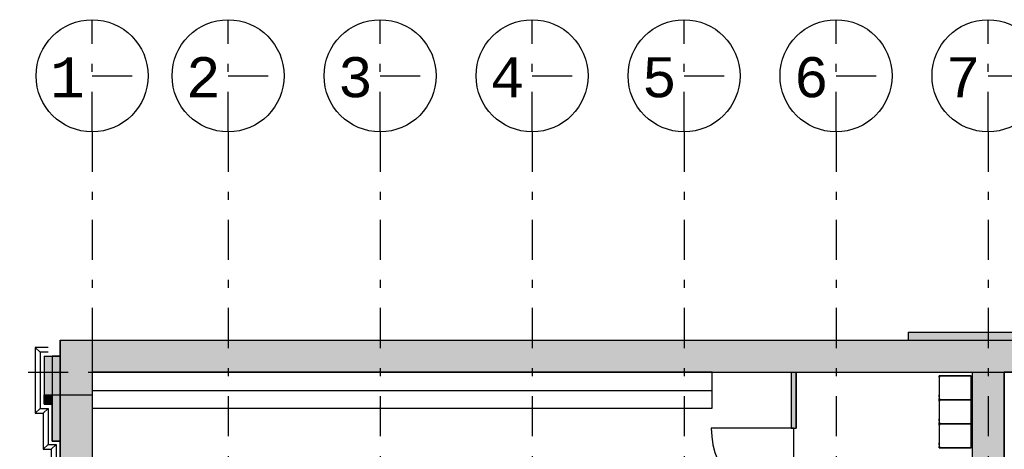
# Model space of a CAD drawing. Extents: x 2 to 87, y -108 to 11.
# Tile 235 of 256: x 9.62 to 21.93, y -11.27 to -5.91. Entities that reach past the tile are written whole.
import ezdxf

# ---------------------------------------------------------------- set-up
doc = ezdxf.new("R2010")
doc.units = 0
doc.header["$MEASUREMENT"] = 0
doc.linetypes.add('DASHDOT', pattern=[1, 0.5, -0.25, 0, -0.25])
for name, color, linetype in [('15', 7, 'CONTINUOUS'), ('16', 7, 'CONTINUOUS'), ('19', 7, 'CONTINUOUS'), ('2', 7, 'CONTINUOUS'), ('25', 7, 'CONTINUOUS'), ('5', 7, 'CONTINUOUS'), ('6', 7, 'CONTINUOUS')]:
    doc.layers.add(name, color=color, linetype=linetype)
doc.styles.add('MONOTXT', font='MONOTXT', dxfattribs={"height": 0.2})

# ---------------------------------------------------------------- blocks, each defined once
blk = doc.blocks.new('*N153')
at = {"layer": '25', "color": 62, "linetype": 'Continuous'}
for p, q in [((10.0276, -10.1099), (10.1276, -10.1099)), ((10.0276, -10.1099), (10.0276, -10.5941)), ((10.1276, -10.1099), (10.1276, -10.5941)), ((10.0276, -10.5941), (10.1276, -10.5941))]:
    blk.add_line(p, q, dxfattribs=at)
for points in [[(10.0276, -10.1099), (10.0276, -10.1099), (10.1276, -10.1099)], [(10.0276, -10.1099), (10.0276, -10.5941), (10.1276, -10.5941)], [(10.0276, -10.1099), (10.1276, -10.1099), (10.1276, -10.5941)], [(10.0276, -10.5941), (10.0276, -10.5941), (10.1276, -10.5941)]]:
    blk.add_solid(points, dxfattribs=at)
blk = doc.blocks.new('*N154')
at = {"layer": '25', "color": 62, "linetype": 'Continuous'}
for p, q in [((10.0276, -10.5941), (10.1276, -10.5941)), ((10.0276, -10.5941), (10.0276, -11.0015)), ((10.1276, -10.5941), (10.1276, -11.0015)), ((10.0276, -11.0015), (10.0276, -11.171)), ((10.1276, -11.0015), (10.1276, -11.171)), ((10.0276, -11.171), (10.1276, -11.171))]:
    blk.add_line(p, q, dxfattribs=at)
for points in [[(10.0276, -10.5941), (10.0276, -10.5941), (10.1276, -10.5941)], [(10.0276, -10.5941), (10.0276, -11.0015), (10.1276, -11.0015)], [(10.0276, -10.5941), (10.1276, -10.5941), (10.1276, -11.0015)], [(10.0276, -11.0015), (10.0276, -11.171), (10.1276, -11.171)], [(10.0276, -11.0015), (10.1276, -11.0015), (10.1276, -11.171)], [(10.0276, -11.171), (10.0276, -11.171), (10.1276, -11.171)]]:
    blk.add_solid(points, dxfattribs=at)
blk = doc.blocks.new('*N155')
at = {"layer": '25', "color": 62, "linetype": 'Continuous'}
for p, q in [((9.9276, -10.11), (10.0276, -10.11)), ((9.9276, -10.11), (9.9276, -10.5941)), ((10.0276, -10.11), (10.0276, -10.5941)), ((9.9276, -10.5941), (10.0276, -10.5941))]:
    blk.add_line(p, q, dxfattribs=at)
for points in [[(9.9276, -10.11), (9.9276, -10.11), (10.0276, -10.11)], [(9.9276, -10.11), (9.9276, -10.5941), (10.0276, -10.5941)], [(9.9276, -10.11), (10.0276, -10.11), (10.0276, -10.5941)], [(9.9276, -10.5941), (9.9276, -10.5941), (10.0276, -10.5941)]]:
    blk.add_solid(points, dxfattribs=at)
blk = doc.blocks.new('*N156')
at = {"layer": '25', "color": 62, "linetype": 'Continuous'}
for p, q in [((9.9276, -10.5941), (10.0276, -10.5941)), ((9.9276, -10.5941), (9.9276, -10.71)), ((10.0276, -10.5941), (10.0276, -10.71)), ((9.9276, -10.71), (10.0276, -10.71))]:
    blk.add_line(p, q, dxfattribs=at)
for points in [[(9.9276, -10.5941), (9.9276, -10.5941), (10.0276, -10.5941)], [(9.9276, -10.5941), (9.9276, -10.71), (10.0276, -10.71)], [(9.9276, -10.5941), (10.0276, -10.5941), (10.0276, -10.71)], [(9.9276, -10.71), (9.9276, -10.71), (10.0276, -10.71)]]:
    blk.add_solid(points, dxfattribs=at)
blk = doc.blocks.new('*N523')
at = {"layer": '19', "color": 62, "linetype": 'Continuous'}
for p, q in [((20.7276, -9.8075), (22.7276, -9.8075)), ((20.7276, -9.8075), (20.7276, -9.9075)), ((22.7276, -9.8075), (22.7276, -9.9075)), ((20.7276, -9.9075), (22.7276, -9.9075))]:
    blk.add_line(p, q, dxfattribs=at)
for points in [[(20.7276, -9.8075), (20.7276, -9.8075), (22.7276, -9.8075)], [(20.7276, -9.8075), (20.7276, -9.9075), (22.7276, -9.9075)], [(20.7276, -9.8075), (22.7276, -9.8075), (22.7276, -9.9075)], [(20.7276, -9.9075), (20.7276, -9.9075), (22.7276, -9.9075)]]:
    blk.add_solid(points, dxfattribs=at)
blk = doc.blocks.new('*N524')
at = {"layer": '19', "color": 62, "linetype": 'Continuous'}
for p, q in [((20.7276, -9.8075), (22.7276, -9.8075)), ((20.7276, -9.8075), (20.7276, -9.9075)), ((22.7276, -9.8075), (22.7276, -9.9075)), ((20.7276, -9.9075), (22.7276, -9.9075))]:
    blk.add_line(p, q, dxfattribs=at)
for points in [[(20.7276, -9.8075), (20.7276, -9.8075), (22.7276, -9.8075)], [(20.7276, -9.8075), (20.7276, -9.9075), (22.7276, -9.9075)], [(20.7276, -9.8075), (22.7276, -9.8075), (22.7276, -9.9075)], [(20.7276, -9.9075), (20.7276, -9.9075), (22.7276, -9.9075)]]:
    blk.add_solid(points, dxfattribs=at)

msp = doc.modelspace()

# ---------------------------------------------------------------- linework, layer by layer
at = {"layer": '15', "color": 62, "linetype": 'Continuous'}
for p, q in [((18.2776, -10.3075), (10.5276, -10.3075)), ((10.5276, -10.3075), (10.5276, -10.5378)), ((18.2776, -10.5378), (18.2776, -10.3075)), ((10.5276, -10.5378), (18.2776, -10.5378)), ((18.2776, -10.7575), (18.2776, -10.5378)), ((10.5276, -10.7575), (18.2776, -10.7575))]:
    msp.add_line(p, q, dxfattribs=at)
at = {"layer": '16', "color": 62, "linetype": 'Continuous'}
for p, q in [((21.1176, -10.3544), (21.1176, -10.6528)), ((21.5168, -10.3536), (21.1184, -10.3536)), ((21.1184, -10.3707), (21.1184, -10.3544)), ((21.1184, -10.3544), (21.5168, -10.3544)), ((21.1192, -10.3707), (21.1184, -10.3707)), ((21.1192, -10.356), (21.1192, -10.3707)), ((21.5152, -10.3552), (21.12, -10.3552)), ((21.516, -10.6512), (21.516, -10.356)), ((21.5168, -10.3544), (21.5168, -10.6528)), ((21.5176, -10.6528), (21.5176, -10.3544)), ((21.1166, -10.6148), (21.1166, -10.5958)), ((21.1171, -10.6178), (21.1171, -10.5928)), ((21.1176, -10.6544), (21.1176, -10.9528)), ((21.1184, -10.6528), (21.1184, -10.6365)), ((21.1184, -10.6365), (21.1192, -10.6365)), ((21.5168, -10.6528), (21.1184, -10.6528)), ((21.5168, -10.6536), (21.1184, -10.6536)), ((21.1184, -10.6536), (21.5168, -10.6536)), ((21.1184, -10.6707), (21.1184, -10.6544)), ((21.1184, -10.6544), (21.5168, -10.6544)), ((21.1192, -10.6707), (21.1184, -10.6707)), ((21.1192, -10.6365), (21.1192, -10.6512)), ((21.1192, -10.656), (21.1192, -10.6707)), ((21.12, -10.652), (21.5152, -10.652)), ((21.5152, -10.6552), (21.12, -10.6552)), ((21.516, -10.9512), (21.516, -10.656)), ((21.5168, -10.6544), (21.5168, -10.9528)), ((21.5176, -10.9528), (21.5176, -10.6544)), ((21.1166, -10.9148), (21.1166, -10.8958)), ((21.1171, -10.9178), (21.1171, -10.8928)), ((21.1176, -10.9544), (21.1176, -11.2528)), ((21.1184, -10.9528), (21.1184, -10.9365)), ((21.1184, -10.9365), (21.1192, -10.9365)), ((21.5168, -10.9528), (21.1184, -10.9528)), ((21.1184, -10.9536), (21.5168, -10.9536)), ((21.5168, -10.9536), (21.1184, -10.9536)), ((21.1184, -10.9707), (21.1184, -10.9544)), ((21.1184, -10.9544), (21.5168, -10.9544)), ((21.1192, -10.9365), (21.1192, -10.9512)), ((21.12, -10.952), (21.5152, -10.952)), ((21.5168, -10.9544), (21.5168, -11.2528)), ((21.5176, -11.2528), (21.5176, -10.9544)), ((21.1192, -10.9707), (21.1184, -10.9707)), ((21.1192, -10.956), (21.1192, -10.9707)), ((21.5152, -10.9552), (21.12, -10.9552)), ((21.516, -11.2512), (21.516, -10.956)), ((21.1166, -11.2148), (21.1166, -11.1958)), ((21.1171, -11.2178), (21.1171, -11.1928)), ((21.1184, -11.2528), (21.1184, -11.2365)), ((21.1184, -11.2365), (21.1192, -11.2365)), ((21.5168, -11.2528), (21.1184, -11.2528)), ((21.1184, -11.2536), (21.5168, -11.2536)), ((21.1192, -11.2365), (21.1192, -11.2512)), ((21.12, -11.252), (21.5152, -11.252))]:
    msp.add_line(p, q, dxfattribs=at)
for points in [[(21.5168, -10.3543), (21.5169, -10.3543), (21.5169, -10.3543), (21.5169, -10.3543), (21.5169, -10.3543), (21.5169, -10.3543), (21.5169, -10.3543), (21.5169, -10.3543), (21.5169, -10.3543), (21.5169, -10.3543), (21.5169, -10.3543), (21.5169, -10.3543), (21.5169, -10.3543), (21.5169, -10.3543), (21.5169, -10.3543), (21.5169, -10.3543), (21.5169, -10.3543), (21.5169, -10.3543), (21.5169, -10.3543), (21.5169, -10.3543), (21.5169, -10.3543), (21.5169, -10.3543), (21.5169, -10.3543), (21.5169, -10.3543), (21.5169, -10.3542), (21.517, -10.3542), (21.517, -10.3542), (21.517, -10.3542), (21.517, -10.3542), (21.517, -10.3542), (21.517, -10.3542), (21.517, -10.3542), (21.517, -10.3542), (21.517, -10.3542), (21.517, -10.3542), (21.517, -10.3542), (21.517, -10.3542), (21.517, -10.3542), (21.517, -10.3542), (21.517, -10.3542), (21.517, -10.3542), (21.517, -10.3542), (21.517, -10.3542), (21.517, -10.3542), (21.517, -10.3542), (21.517, -10.3542), (21.517, -10.3542), (21.517, -10.3542), (21.517, -10.3542), (21.517, -10.3542), (21.5172, -10.354), (21.5173, -10.3539), (21.5173, -10.3539), (21.5173, -10.3539), (21.5173, -10.3539), (21.5173, -10.3539), (21.5173, -10.3539), (21.5173, -10.3539), (21.5173, -10.3539), (21.5173, -10.3539), (21.5173, -10.3539), (21.5173, -10.3539), (21.5173, -10.3539), (21.5173, -10.3539), (21.5173, -10.3539), (21.5173, -10.3539), (21.5173, -10.3539), (21.5173, -10.3539), (21.5173, -10.3539), (21.5173, -10.3539), (21.5173, -10.3539), (21.5173, -10.3539), (21.5173, -10.3539), (21.5173, -10.3539), (21.5173, -10.3539), (21.5173, -10.3539), (21.5173, -10.3539), (21.5173, -10.3539), (21.5173, -10.3539), (21.5173, -10.3539), (21.5173, -10.3539), (21.5173, -10.3539), (21.5173, -10.3539), (21.5173, -10.3539), (21.5173, -10.3539), (21.5174, -10.3538), (21.5174, -10.3538), (21.5174, -10.3538), (21.5174, -10.3538), (21.5174, -10.3538), (21.5174, -10.3538), (21.5174, -10.3538), (21.5174, -10.3538), (21.5174, -10.3538), (21.5174, -10.3538), (21.5174, -10.3538), (21.5174, -10.3538), (21.5174, -10.3538), (21.5174, -10.3538), (21.5174, -10.3538), (21.5174, -10.3538), (21.5174, -10.3538), (21.5174, -10.3538), (21.5174, -10.3538), (21.5174, -10.3538), (21.5174, -10.3538), (21.5174, -10.3538), (21.5174, -10.3538), (21.5174, -10.3538), (21.5174, -10.3538), (21.5174, -10.3538), (21.5174, -10.3538), (21.5174, -10.3538), (21.5174, -10.3538), (21.5174, -10.3538), (21.5174, -10.3538), (21.5174, -10.3538), (21.5174, -10.3538), (21.5174, -10.3538), (21.5174, -10.3538), (21.5174, -10.3538), (21.5174, -10.3538), (21.5174, -10.3538), (21.5174, -10.3538), (21.5174, -10.3538), (21.5174, -10.3538), (21.5175, -10.3537), (21.5175, -10.3536), (21.5176, -10.3536)], [(21.5168, -10.6528), (21.5169, -10.6529), (21.5169, -10.6529), (21.5169, -10.6529), (21.5169, -10.6529), (21.5169, -10.6529), (21.5169, -10.6529), (21.5169, -10.6529), (21.5169, -10.6529), (21.5169, -10.6529), (21.5169, -10.6529), (21.5169, -10.6529), (21.5169, -10.6529), (21.5169, -10.6529), (21.5169, -10.6529), (21.5169, -10.6529), (21.5169, -10.6529), (21.5169, -10.6529), (21.5169, -10.6529), (21.5169, -10.6529), (21.5169, -10.6529), (21.5169, -10.6529), (21.5169, -10.6529), (21.5169, -10.6529), (21.5169, -10.6529), (21.517, -10.653), (21.517, -10.653), (21.517, -10.653), (21.517, -10.653), (21.517, -10.653), (21.517, -10.653), (21.517, -10.653), (21.517, -10.653), (21.517, -10.653), (21.517, -10.653), (21.517, -10.653), (21.517, -10.653), (21.517, -10.653), (21.517, -10.653), (21.517, -10.653), (21.517, -10.653), (21.517, -10.653), (21.517, -10.653), (21.517, -10.653), (21.517, -10.653), (21.517, -10.653), (21.517, -10.653), (21.517, -10.653), (21.517, -10.653), (21.517, -10.653), (21.5171, -10.6531), (21.5171, -10.6531), (21.5171, -10.6531), (21.5171, -10.6531), (21.5171, -10.6531), (21.5171, -10.6531), (21.5171, -10.6531), (21.5171, -10.6531), (21.5171, -10.6531), (21.5171, -10.6531), (21.5171, -10.6531), (21.5171, -10.6531), (21.5171, -10.6531), (21.5171, -10.6531), (21.5171, -10.6531), (21.5171, -10.6531), (21.5171, -10.6531), (21.5171, -10.6531), (21.5171, -10.6531), (21.5171, -10.6531), (21.5171, -10.6531), (21.5171, -10.6531), (21.5171, -10.6531), (21.5171, -10.6531), (21.5171, -10.6531), (21.5171, -10.6531), (21.5171, -10.6531), (21.5172, -10.6532), (21.5173, -10.6533), (21.5173, -10.6533), (21.5173, -10.6533), (21.5173, -10.6533), (21.5173, -10.6533), (21.5173, -10.6533), (21.5173, -10.6533), (21.5173, -10.6533), (21.5173, -10.6533), (21.5173, -10.6533), (21.5173, -10.6533), (21.5173, -10.6533), (21.5173, -10.6533), (21.5173, -10.6533), (21.5173, -10.6533), (21.5173, -10.6533), (21.5173, -10.6533), (21.5173, -10.6533), (21.5173, -10.6533), (21.5173, -10.6533), (21.5173, -10.6533), (21.5173, -10.6533), (21.5173, -10.6533), (21.5173, -10.6533), (21.5173, -10.6533), (21.5173, -10.6533), (21.5173, -10.6533), (21.5173, -10.6533), (21.5173, -10.6533), (21.5173, -10.6533), (21.5173, -10.6533), (21.5173, -10.6533), (21.5173, -10.6533), (21.5173, -10.6533), (21.5174, -10.6534), (21.5174, -10.6534), (21.5174, -10.6534), (21.5174, -10.6534), (21.5174, -10.6534), (21.5174, -10.6534), (21.5174, -10.6534), (21.5174, -10.6534), (21.5174, -10.6534), (21.5174, -10.6534), (21.5174, -10.6534), (21.5174, -10.6534), (21.5174, -10.6534), (21.5174, -10.6534), (21.5174, -10.6534), (21.5174, -10.6534), (21.5174, -10.6534), (21.5174, -10.6534), (21.5174, -10.6534), (21.5174, -10.6534), (21.5174, -10.6534), (21.5174, -10.6534), (21.5174, -10.6534), (21.5174, -10.6534), (21.5174, -10.6534), (21.5174, -10.6534), (21.5174, -10.6534), (21.5174, -10.6534), (21.5174, -10.6534), (21.5174, -10.6534), (21.5174, -10.6534), (21.5174, -10.6534), (21.5174, -10.6534), (21.5174, -10.6534), (21.5174, -10.6534), (21.5174, -10.6534), (21.5174, -10.6534), (21.5174, -10.6534), (21.5174, -10.6534), (21.5174, -10.6534), (21.5174, -10.6534), (21.5175, -10.6535), (21.5176, -10.6536)], [(21.5168, -10.6543), (21.5169, -10.6543), (21.5169, -10.6543), (21.5169, -10.6543), (21.5169, -10.6543), (21.5169, -10.6543), (21.5169, -10.6543), (21.5169, -10.6543), (21.5169, -10.6543), (21.5169, -10.6543), (21.5169, -10.6543), (21.5169, -10.6543), (21.5169, -10.6543), (21.5169, -10.6543), (21.5169, -10.6543), (21.5169, -10.6543), (21.5169, -10.6543), (21.5169, -10.6543), (21.5169, -10.6543), (21.5169, -10.6543), (21.5169, -10.6543), (21.5169, -10.6543), (21.5169, -10.6543), (21.5169, -10.6543), (21.5169, -10.6542), (21.517, -10.6542), (21.517, -10.6542), (21.517, -10.6542), (21.517, -10.6542), (21.517, -10.6542), (21.517, -10.6542), (21.517, -10.6542), (21.517, -10.6542), (21.517, -10.6542), (21.517, -10.6542), (21.517, -10.6542), (21.517, -10.6542), (21.517, -10.6542), (21.517, -10.6542), (21.517, -10.6542), (21.517, -10.6542), (21.517, -10.6542), (21.517, -10.6542), (21.517, -10.6542), (21.517, -10.6542), (21.517, -10.6542), (21.517, -10.6542), (21.517, -10.6542), (21.517, -10.6542), (21.517, -10.6542), (21.5171, -10.6541), (21.5171, -10.6541), (21.5171, -10.6541), (21.5171, -10.6541), (21.5171, -10.6541), (21.5171, -10.6541), (21.5171, -10.6541), (21.5171, -10.6541), (21.5171, -10.6541), (21.5171, -10.6541), (21.5171, -10.6541), (21.5171, -10.6541), (21.5171, -10.6541), (21.5171, -10.6541), (21.5171, -10.6541), (21.5171, -10.6541), (21.5171, -10.6541), (21.5171, -10.6541), (21.5171, -10.6541), (21.5171, -10.6541), (21.5171, -10.6541), (21.5171, -10.6541), (21.5171, -10.6541), (21.5171, -10.6541), (21.5171, -10.6541), (21.5171, -10.6541), (21.5171, -10.6541), (21.5172, -10.654), (21.5173, -10.6539), (21.5173, -10.6539), (21.5173, -10.6539), (21.5173, -10.6539), (21.5173, -10.6539), (21.5173, -10.6539), (21.5173, -10.6539), (21.5173, -10.6539), (21.5173, -10.6539), (21.5173, -10.6539), (21.5173, -10.6539), (21.5173, -10.6539), (21.5173, -10.6539), (21.5173, -10.6539), (21.5173, -10.6539), (21.5173, -10.6539), (21.5173, -10.6539), (21.5173, -10.6539), (21.5173, -10.6539), (21.5173, -10.6539), (21.5173, -10.6539), (21.5173, -10.6539), (21.5173, -10.6539), (21.5173, -10.6539), (21.5173, -10.6539), (21.5173, -10.6539), (21.5173, -10.6539), (21.5173, -10.6539), (21.5173, -10.6539), (21.5173, -10.6539), (21.5173, -10.6539), (21.5173, -10.6539), (21.5173, -10.6539), (21.5173, -10.6539), (21.5174, -10.6538), (21.5174, -10.6538), (21.5174, -10.6538), (21.5174, -10.6538), (21.5174, -10.6538), (21.5174, -10.6538), (21.5174, -10.6538), (21.5174, -10.6538), (21.5174, -10.6538), (21.5174, -10.6538), (21.5174, -10.6538), (21.5174, -10.6538), (21.5174, -10.6538), (21.5174, -10.6538), (21.5174, -10.6538), (21.5174, -10.6538), (21.5174, -10.6538), (21.5174, -10.6538), (21.5174, -10.6538), (21.5174, -10.6538), (21.5174, -10.6538), (21.5174, -10.6538), (21.5174, -10.6538), (21.5174, -10.6538), (21.5174, -10.6538), (21.5174, -10.6538), (21.5174, -10.6538), (21.5174, -10.6538), (21.5174, -10.6538), (21.5174, -10.6538), (21.5174, -10.6538), (21.5174, -10.6538), (21.5174, -10.6538), (21.5174, -10.6538), (21.5174, -10.6538), (21.5174, -10.6538), (21.5174, -10.6538), (21.5174, -10.6538), (21.5174, -10.6538), (21.5174, -10.6538), (21.5174, -10.6538), (21.5175, -10.6536), (21.5176, -10.6536)], [(21.5168, -10.9528), (21.5169, -10.9529), (21.5169, -10.9529), (21.5169, -10.9529), (21.5169, -10.9529), (21.5169, -10.9529), (21.5169, -10.9529), (21.5169, -10.9529), (21.5169, -10.9529), (21.5169, -10.9529), (21.5169, -10.9529), (21.5169, -10.9529), (21.5169, -10.9529), (21.5169, -10.9529), (21.5169, -10.9529), (21.5169, -10.9529), (21.5169, -10.9529), (21.5169, -10.9529), (21.5169, -10.9529), (21.5169, -10.9529), (21.5169, -10.9529), (21.5169, -10.9529), (21.5169, -10.9529), (21.5169, -10.9529), (21.5169, -10.9529), (21.517, -10.953), (21.517, -10.953), (21.517, -10.953), (21.517, -10.953), (21.517, -10.953), (21.517, -10.953), (21.517, -10.953), (21.517, -10.953), (21.517, -10.953), (21.517, -10.953), (21.517, -10.953), (21.517, -10.953), (21.517, -10.953), (21.517, -10.953), (21.517, -10.953), (21.517, -10.953), (21.517, -10.953), (21.517, -10.953), (21.517, -10.953), (21.517, -10.953), (21.517, -10.953), (21.517, -10.953), (21.517, -10.953), (21.517, -10.953), (21.517, -10.953), (21.5171, -10.9531), (21.5171, -10.9531), (21.5171, -10.9531), (21.5171, -10.9531), (21.5171, -10.9531), (21.5171, -10.9531), (21.5171, -10.9531), (21.5171, -10.9531), (21.5171, -10.9531), (21.5171, -10.9531), (21.5171, -10.9531), (21.5171, -10.9531), (21.5171, -10.9531), (21.5171, -10.9531), (21.5171, -10.9531), (21.5171, -10.9531), (21.5171, -10.9531), (21.5171, -10.9531), (21.5171, -10.9531), (21.5171, -10.9531), (21.5171, -10.9531), (21.5171, -10.9531), (21.5171, -10.9531), (21.5171, -10.9531), (21.5171, -10.9531), (21.5171, -10.9531), (21.5171, -10.9531), (21.5172, -10.9532), (21.5173, -10.9533), (21.5173, -10.9533), (21.5173, -10.9533), (21.5173, -10.9533), (21.5173, -10.9533), (21.5173, -10.9533), (21.5173, -10.9533), (21.5173, -10.9533), (21.5173, -10.9533), (21.5173, -10.9533), (21.5173, -10.9533), (21.5173, -10.9533), (21.5173, -10.9533), (21.5173, -10.9533), (21.5173, -10.9533), (21.5173, -10.9533), (21.5173, -10.9533), (21.5173, -10.9533), (21.5173, -10.9533), (21.5173, -10.9533), (21.5173, -10.9533), (21.5173, -10.9533), (21.5173, -10.9533), (21.5173, -10.9533), (21.5173, -10.9533), (21.5173, -10.9533), (21.5173, -10.9533), (21.5173, -10.9533), (21.5173, -10.9533), (21.5173, -10.9533), (21.5173, -10.9533), (21.5173, -10.9533), (21.5173, -10.9533), (21.5173, -10.9533), (21.5174, -10.9534), (21.5174, -10.9534), (21.5174, -10.9534), (21.5174, -10.9534), (21.5174, -10.9534), (21.5174, -10.9534), (21.5174, -10.9534), (21.5174, -10.9534), (21.5174, -10.9534), (21.5174, -10.9534), (21.5174, -10.9534), (21.5174, -10.9534), (21.5174, -10.9534), (21.5174, -10.9534), (21.5174, -10.9534), (21.5174, -10.9534), (21.5174, -10.9534), (21.5174, -10.9534), (21.5174, -10.9534), (21.5174, -10.9534), (21.5174, -10.9534), (21.5174, -10.9534), (21.5174, -10.9534), (21.5174, -10.9534), (21.5174, -10.9534), (21.5174, -10.9534), (21.5174, -10.9534), (21.5174, -10.9534), (21.5174, -10.9534), (21.5174, -10.9534), (21.5174, -10.9534), (21.5174, -10.9534), (21.5174, -10.9534), (21.5174, -10.9534), (21.5174, -10.9534), (21.5174, -10.9534), (21.5174, -10.9534), (21.5174, -10.9534), (21.5174, -10.9534), (21.5174, -10.9534), (21.5174, -10.9534), (21.5175, -10.9535), (21.5176, -10.9536)], [(21.5168, -10.9543), (21.5169, -10.9543), (21.5169, -10.9543), (21.5169, -10.9543), (21.5169, -10.9543), (21.5169, -10.9543), (21.5169, -10.9543), (21.5169, -10.9543), (21.5169, -10.9543), (21.5169, -10.9543), (21.5169, -10.9543), (21.5169, -10.9543), (21.5169, -10.9543), (21.5169, -10.9543), (21.5169, -10.9543), (21.5169, -10.9543), (21.5169, -10.9543), (21.5169, -10.9543), (21.5169, -10.9543), (21.5169, -10.9543), (21.5169, -10.9543), (21.5169, -10.9543), (21.5169, -10.9543), (21.5169, -10.9543), (21.5169, -10.9542), (21.517, -10.9542), (21.517, -10.9542), (21.517, -10.9542), (21.517, -10.9542), (21.517, -10.9542), (21.517, -10.9542), (21.517, -10.9542), (21.517, -10.9542), (21.517, -10.9542), (21.517, -10.9542), (21.517, -10.9542), (21.517, -10.9542), (21.517, -10.9542), (21.517, -10.9542), (21.517, -10.9542), (21.517, -10.9542), (21.517, -10.9542), (21.517, -10.9542), (21.517, -10.9542), (21.517, -10.9542), (21.517, -10.9542), (21.517, -10.9542), (21.517, -10.9542), (21.517, -10.9542), (21.517, -10.9542), (21.5171, -10.9541), (21.5171, -10.9541), (21.5171, -10.9541), (21.5171, -10.9541), (21.5171, -10.9541), (21.5171, -10.9541), (21.5171, -10.9541), (21.5171, -10.9541), (21.5171, -10.9541), (21.5171, -10.9541), (21.5171, -10.9541), (21.5171, -10.9541), (21.5171, -10.9541), (21.5171, -10.9541), (21.5171, -10.9541), (21.5171, -10.9541), (21.5171, -10.9541), (21.5171, -10.9541), (21.5171, -10.9541), (21.5171, -10.9541), (21.5171, -10.9541), (21.5171, -10.9541), (21.5171, -10.9541), (21.5171, -10.9541), (21.5171, -10.9541), (21.5171, -10.9541), (21.5171, -10.9541), (21.5172, -10.954), (21.5173, -10.9539), (21.5173, -10.9539), (21.5173, -10.9539), (21.5173, -10.9539), (21.5173, -10.9539), (21.5173, -10.9539), (21.5173, -10.9539), (21.5173, -10.9539), (21.5173, -10.9539), (21.5173, -10.9539), (21.5173, -10.9539), (21.5173, -10.9539), (21.5173, -10.9539), (21.5173, -10.9539), (21.5173, -10.9539), (21.5173, -10.9539), (21.5173, -10.9539), (21.5173, -10.9539), (21.5173, -10.9539), (21.5173, -10.9539), (21.5173, -10.9539), (21.5173, -10.9539), (21.5173, -10.9539), (21.5173, -10.9539), (21.5173, -10.9539), (21.5173, -10.9539), (21.5173, -10.9539), (21.5173, -10.9539), (21.5173, -10.9539), (21.5173, -10.9539), (21.5173, -10.9539), (21.5173, -10.9539), (21.5173, -10.9539), (21.5173, -10.9539), (21.5174, -10.9538), (21.5174, -10.9538), (21.5174, -10.9538), (21.5174, -10.9538), (21.5174, -10.9538), (21.5174, -10.9538), (21.5174, -10.9538), (21.5174, -10.9538), (21.5174, -10.9538), (21.5174, -10.9538), (21.5174, -10.9538), (21.5174, -10.9538), (21.5174, -10.9538), (21.5174, -10.9538), (21.5174, -10.9538), (21.5174, -10.9538), (21.5174, -10.9538), (21.5174, -10.9538), (21.5174, -10.9538), (21.5174, -10.9538), (21.5174, -10.9538), (21.5174, -10.9538), (21.5174, -10.9538), (21.5174, -10.9538), (21.5174, -10.9538), (21.5174, -10.9538), (21.5174, -10.9538), (21.5174, -10.9538), (21.5174, -10.9538), (21.5174, -10.9538), (21.5174, -10.9538), (21.5174, -10.9538), (21.5174, -10.9538), (21.5174, -10.9538), (21.5174, -10.9538), (21.5174, -10.9538), (21.5174, -10.9538), (21.5174, -10.9538), (21.5174, -10.9538), (21.5174, -10.9538), (21.5174, -10.9538), (21.5175, -10.9537), (21.5175, -10.9536), (21.5176, -10.9536)], [(21.5168, -11.2528), (21.5169, -11.2529), (21.5169, -11.2529), (21.5169, -11.2529), (21.5169, -11.2529), (21.5169, -11.2529), (21.5169, -11.2529), (21.5169, -11.2529), (21.5169, -11.2529), (21.5169, -11.2529), (21.5169, -11.2529), (21.5169, -11.2529), (21.5169, -11.2529), (21.5169, -11.2529), (21.5169, -11.2529), (21.5169, -11.2529), (21.5169, -11.2529), (21.5169, -11.2529), (21.5169, -11.2529), (21.5169, -11.2529), (21.5169, -11.2529), (21.5169, -11.2529), (21.5169, -11.2529), (21.5169, -11.2529), (21.5169, -11.2529), (21.517, -11.253), (21.517, -11.253), (21.517, -11.253), (21.517, -11.253), (21.517, -11.253), (21.517, -11.253), (21.517, -11.253), (21.517, -11.253), (21.517, -11.253), (21.517, -11.253), (21.517, -11.253), (21.517, -11.253), (21.517, -11.253), (21.517, -11.253), (21.517, -11.253), (21.517, -11.253), (21.517, -11.253), (21.517, -11.253), (21.517, -11.253), (21.517, -11.253), (21.517, -11.253), (21.517, -11.253), (21.517, -11.253), (21.517, -11.253), (21.517, -11.253), (21.5171, -11.2531), (21.5171, -11.2531), (21.5171, -11.2531), (21.5171, -11.2531), (21.5171, -11.2531), (21.5171, -11.2531), (21.5171, -11.2531), (21.5171, -11.2531), (21.5171, -11.2531), (21.5171, -11.2531), (21.5171, -11.2531), (21.5171, -11.2531), (21.5171, -11.2531), (21.5171, -11.2531), (21.5171, -11.2531), (21.5171, -11.2531), (21.5171, -11.2531), (21.5171, -11.2531), (21.5171, -11.2531), (21.5171, -11.2531), (21.5171, -11.2531), (21.5171, -11.2531), (21.5171, -11.2531), (21.5171, -11.2531), (21.5171, -11.2531), (21.5171, -11.2531), (21.5171, -11.2531), (21.5172, -11.2532), (21.5173, -11.2533), (21.5173, -11.2533), (21.5173, -11.2533), (21.5173, -11.2533), (21.5173, -11.2533), (21.5173, -11.2533), (21.5173, -11.2533), (21.5173, -11.2533), (21.5173, -11.2533), (21.5173, -11.2533), (21.5173, -11.2533), (21.5173, -11.2533), (21.5173, -11.2533), (21.5173, -11.2533), (21.5173, -11.2533), (21.5173, -11.2533), (21.5173, -11.2533), (21.5173, -11.2533), (21.5173, -11.2533), (21.5173, -11.2533), (21.5173, -11.2533), (21.5173, -11.2533), (21.5173, -11.2533), (21.5173, -11.2533), (21.5173, -11.2533), (21.5173, -11.2533), (21.5173, -11.2533), (21.5173, -11.2533), (21.5173, -11.2533), (21.5173, -11.2533), (21.5173, -11.2533), (21.5173, -11.2533), (21.5173, -11.2533), (21.5173, -11.2533), (21.5174, -11.2534), (21.5174, -11.2534), (21.5174, -11.2534), (21.5174, -11.2534), (21.5174, -11.2534), (21.5174, -11.2534), (21.5174, -11.2534), (21.5174, -11.2534), (21.5174, -11.2534), (21.5174, -11.2534), (21.5174, -11.2534), (21.5174, -11.2534), (21.5174, -11.2534), (21.5174, -11.2534), (21.5174, -11.2534), (21.5174, -11.2534), (21.5174, -11.2534), (21.5174, -11.2534), (21.5174, -11.2534), (21.5174, -11.2534), (21.5174, -11.2534), (21.5174, -11.2534), (21.5174, -11.2534), (21.5174, -11.2534), (21.5174, -11.2534), (21.5174, -11.2534), (21.5174, -11.2534), (21.5174, -11.2534), (21.5174, -11.2534), (21.5174, -11.2534), (21.5174, -11.2534), (21.5174, -11.2534), (21.5174, -11.2534), (21.5174, -11.2534), (21.5174, -11.2534), (21.5174, -11.2534), (21.5174, -11.2534), (21.5174, -11.2534), (21.5174, -11.2534), (21.5174, -11.2534), (21.5174, -11.2534), (21.5175, -11.2535), (21.5176, -11.2536)]]:
    msp.add_lwpolyline(points, dxfattribs=at)
for centre, start, end in [((21.1184, -10.3544), 90, 180), ((21.12, -10.356), 90, 180), ((21.5152, -10.356), 360, 90), ((21.5168, -10.3544), 360, 90), ((21.1184, -10.6528), 180, 270), ((21.1184, -10.6544), 90, 180), ((21.12, -10.6512), 180, 270), ((21.12, -10.656), 90, 180), ((21.5152, -10.6512), 270, 360), ((21.5152, -10.656), 360, 90), ((21.5168, -10.6528), 270, 360), ((21.5168, -10.6544), 360, 90), ((21.1184, -10.9528), 180, 270), ((21.1184, -10.9544), 90, 180), ((21.12, -10.9512), 180, 270), ((21.5152, -10.9512), 270, 360), ((21.5168, -10.9528), 270, 360), ((21.5168, -10.9544), 360, 90), ((21.12, -10.956), 90, 180), ((21.5152, -10.956), 360, 90), ((21.1184, -11.2528), 180, 270), ((21.12, -11.2512), 180, 270), ((21.5152, -11.2512), 270, 360), ((21.5168, -11.2528), 270, 360)]:
    msp.add_arc(centre, 0.0008, start, end, dxfattribs=at)
at = {"layer": '19', "color": 62, "linetype": 'Continuous'}
msp.add_line((20.7276, -9.8075), (20.7276, -9.9075), dxfattribs=at)
msp.add_line((20.7276, -9.8075), (20.7276, -9.9075), dxfattribs=at)
at = {"layer": '2', "color": 62, "linetype": 'Continuous'}
for p, q in [((10.1276, -16.0119), (10.1276, -9.9075)), ((10.1276, -9.9075), (25.3126, -9.9075)), ((9.8769, -10.0593), (9.8169, -9.9993)), ((9.8169, -9.9993), (9.8169, -10.8207)), ((9.9769, -9.9993), (9.8169, -9.9993)), ((9.8769, -10.0593), (9.8769, -10.7607)), ((9.9769, -10.0593), (9.8769, -10.0593)), ((10.1276, -9.9993), (10.1219, -9.9993)), ((10.1276, -10.0593), (10.1219, -10.0593)), ((9.9276, -10.11), (9.9276, -10.5941)), ((9.9276, -10.11), (10.0276, -10.11)), ((10.0276, -10.1099), (10.0276, -10.5941)), ((10.1276, -10.1099), (10.0276, -10.1099)), ((10.0276, -10.11), (10.0276, -10.5941)), ((10.1276, -10.1099), (10.1276, -10.5941)), ((18.2776, -10.3075), (21.5276, -10.3075)), ((21.5276, -10.3075), (21.5276, -13.0169)), ((25.3126, -10.3075), (21.9276, -10.3075)), ((21.9276, -13.0169), (21.9276, -10.3075)), ((10.5276, -10.5378), (10.5276, -20.6796)), ((9.9276, -10.71), (9.9276, -10.5941)), ((10.0276, -11.171), (10.0276, -10.5941)), ((10.0276, -10.71), (10.0276, -10.5941)), ((10.1276, -11.171), (10.1276, -10.5941)), ((9.8769, -10.7607), (9.8169, -10.8207)), ((9.8169, -10.8207), (9.9169, -10.8207)), ((9.8769, -10.7607), (9.9769, -10.7607)), ((9.9769, -10.7607), (9.9169, -10.8207)), ((9.9169, -10.8207), (9.9169, -11.2707)), ((9.9276, -10.71), (10.0276, -10.71)), ((9.9769, -10.7607), (9.9769, -11.2107)), ((10.1276, -11.171), (10.0276, -11.171)), ((9.9769, -11.2107), (9.9169, -11.2707)), ((9.9169, -11.2707), (10.0169, -11.2707)), ((9.9769, -11.2107), (10.0769, -11.2107)), ((10.0769, -11.2107), (10.0169, -11.2707)), ((10.0169, -11.2707), (10.0169, -14.1793)), ((10.0769, -11.2107), (10.0769, -14.2393))]:
    msp.add_line(p, q, dxfattribs=at)
at = {"layer": '25', "color": 62, "linetype": 'Continuous'}
for p, q in [((10.1276, -9.9075), (10.5276, -9.9075)), ((10.1276, -9.9075), (10.1276, -10.5378)), ((10.5276, -9.9075), (10.5276, -10.5378)), ((10.5276, -9.9075), (23.0082, -9.9075)), ((10.5276, -9.9075), (10.5276, -9.9797)), ((10.5276, -9.9797), (10.5276, -10.3075)), ((10.5276, -10.3075), (11.058, -10.3075)), ((11.058, -10.3075), (23.0082, -10.3075)), ((19.2676, -10.3075), (19.3276, -10.3075)), ((19.2676, -10.3075), (19.2676, -11.0075)), ((19.3276, -10.3075), (19.3276, -11.0075)), ((21.5276, -10.3075), (21.9276, -10.3075)), ((21.5276, -10.3075), (21.5276, -12.5342)), ((21.9276, -10.3075), (21.9276, -12.5342)), ((10.1276, -10.5378), (10.1276, -10.5941)), ((10.5276, -10.5378), (10.5276, -10.5941)), ((10.1276, -10.5941), (10.5276, -10.5941)), ((10.1276, -10.5941), (10.5276, -10.5941)), ((10.1276, -10.5941), (10.1276, -11.0015)), ((10.5276, -10.5941), (10.5276, -11.0015)), ((10.1276, -11.0015), (10.1276, -11.3919)), ((10.5276, -11.0015), (10.5276, -11.3919)), ((19.2676, -11.0075), (19.3276, -11.0075))]:
    msp.add_line(p, q, dxfattribs=at)
for points in [[(10.1276, -9.9075), (10.1276, -9.9075), (10.5276, -9.9075)], [(10.1276, -9.9075), (10.1276, -10.5378), (10.5276, -10.5378)], [(10.1276, -9.9075), (10.5276, -9.9075), (10.5276, -10.5378)], [(10.5276, -9.9075), (10.5276, -9.9075), (23.0082, -9.9075)], [(10.5276, -9.9075), (10.5276, -9.9797), (23.0082, -9.9797)], [(10.5276, -9.9075), (23.0082, -9.9075), (23.0082, -9.9797)], [(10.5276, -9.9797), (10.5276, -10.3075), (23.0082, -10.3075)], [(10.5276, -9.9797), (23.0082, -9.9797), (23.0082, -10.3075)], [(10.5276, -10.3075), (10.5276, -10.3075), (11.058, -10.3075)], [(11.058, -10.3075), (11.058, -10.3075), (23.0082, -10.3075)], [(19.2676, -10.3075), (19.2676, -10.3075), (19.3276, -10.3075)], [(19.2676, -10.3075), (19.2676, -11.0075), (19.3276, -11.0075)], [(19.2676, -10.3075), (19.3276, -10.3075), (19.3276, -11.0075)], [(21.5276, -10.3075), (21.5276, -10.3075), (21.9276, -10.3075)], [(21.5276, -10.3075), (21.5276, -12.5342), (21.9276, -12.5342)], [(21.5276, -10.3075), (21.9276, -10.3075), (21.9276, -12.5342)], [(10.1276, -10.5378), (10.1276, -10.5941), (10.5276, -10.5941)], [(10.1276, -10.5378), (10.5276, -10.5378), (10.5276, -10.5941)], [(10.1276, -10.5941), (10.1276, -10.5941), (10.5276, -10.5941)], [(10.1276, -10.5941), (10.1276, -10.5941), (10.5276, -10.5941)], [(10.1276, -10.5941), (10.1276, -11.0015), (10.5276, -11.0015)], [(10.1276, -10.5941), (10.5276, -10.5941), (10.5276, -11.0015)], [(10.1276, -11.0015), (10.1276, -11.3919), (10.5276, -11.3919)], [(10.1276, -11.0015), (10.5276, -11.0015), (10.5276, -11.3919)], [(19.2676, -11.0075), (19.2676, -11.0075), (19.3276, -11.0075)]]:
    msp.add_solid(points, dxfattribs=at)
at = {"layer": '5', "color": 7, "linetype": 'DASHDOT'}
for p, q in [((10.5276, -7.3075), (10.5276, -5.9075)), ((12.2276, -7.3075), (12.2276, -5.9075)), ((14.1276, -7.3075), (14.1276, -5.9075)), ((16.0276, -7.3075), (16.0276, -5.9075)), ((17.9276, -7.3075), (17.9276, -5.9075)), ((19.8276, -7.3075), (19.8276, -5.9075)), ((21.7276, -7.3075), (21.7276, -5.9075)), ((10.5276, -6.6075), (11.2276, -6.6075)), ((12.2276, -6.6075), (12.9276, -6.6075)), ((14.1276, -6.6075), (14.8276, -6.6075)), ((16.0276, -6.6075), (16.7276, -6.6075)), ((17.9276, -6.6075), (18.6276, -6.6075)), ((19.8276, -6.6075), (20.5276, -6.6075)), ((21.7276, -6.6075), (22.4276, -6.6075)), ((10.5276, -7.3075), (10.5276, -96.5075)), ((12.2276, -7.3075), (12.2276, -96.5075)), ((14.1276, -7.3075), (14.1276, -96.5075)), ((16.0276, -7.3075), (16.0276, -96.5075)), ((17.9276, -7.3075), (17.9276, -96.5075)), ((19.8276, -7.3075), (19.8276, -96.5075)), ((21.7276, -7.3075), (21.7276, -96.5075)), ((7.5276, -10.3075), (52.6276, -10.3075))]:
    msp.add_line(p, q, dxfattribs=at)
at = {"layer": '5', "color": 62, "linetype": 'Continuous'}
for q in [(18.2676, -11.0075), (19.2976, -12.0375)]:
    msp.add_line((19.2976, -11.0075), q, dxfattribs=at)
at = {"layer": '5', "color": 3, "linetype": 'Continuous'}
for centre in [(10.5276, -6.6075), (12.2276, -6.6075), (14.1276, -6.6075), (16.0276, -6.6075), (17.9276, -6.6075), (19.8276, -6.6075), (21.7276, -6.6075)]:
    msp.add_circle(centre, 0.7, dxfattribs=at)
at = {"layer": '5', "color": 62, "linetype": 'Continuous'}
msp.add_arc((19.2976, -11.0075), 1.03, 180, 270, dxfattribs=at)
at = {"layer": '6', "color": 62, "linetype": 'Continuous'}
for p, q in [((19.2676, -10.3075), (19.2676, -11.0075)), ((19.3276, -11.0075), (19.3276, -10.3075)), ((19.2676, -11.0075), (19.3276, -11.0075))]:
    msp.add_line(p, q, dxfattribs=at)

# ---------------------------------------------------------------- block references
at = {"layer": '19', "color": 62, "linetype": 'Continuous'}
for name in ['*N523', '*N524']:
    msp.add_blockref(name, (0, 0), dxfattribs=at)
at = {"layer": '25', "color": 62, "linetype": 'Continuous'}
for name in ['*N155', '*N153', '*N156', '*N154']:
    msp.add_blockref(name, (0, 0), dxfattribs=at)

# ---------------------------------------------------------------- texts
at = {"layer": '5', "color": 1, "linetype": 'Continuous', "style": 'MONOTXT'}
for s, p in [('1  ', (10.0018, -6.8754)), ('2  ', (11.7018, -6.8754)), ('3  ', (13.6018, -6.8754)), ('4  ', (15.5018, -6.8754)), ('5  ', (17.4018, -6.8754)), ('6  ', (19.3018, -6.8754)), ('7  ', (21.2018, -6.8754))]:
    msp.add_text(s, height=0.5, dxfattribs=at).set_placement(p)

doc.saveas('drawing.dxf')
